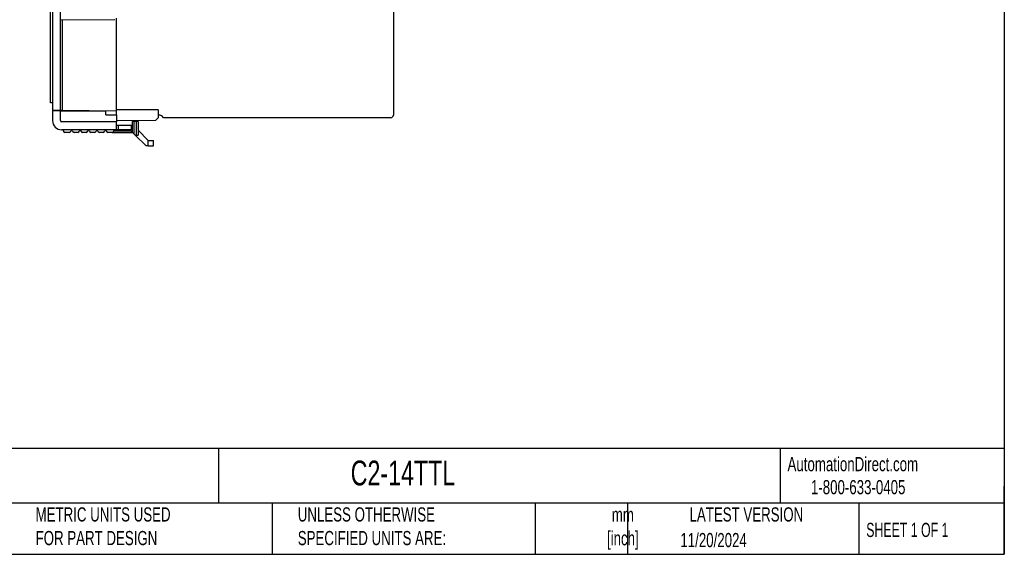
# Model space of a CAD drawing. Header units: millimetres. Extents: x 8 to 341, y 8 to 262.
# Tile 2 of 6: x 158 to 341, y 8 to 108. Entities that reach past the tile are written whole.
import ezdxf

# ---------------------------------------------------------------- set-up
doc = ezdxf.new("R2010")
doc.units = ezdxf.units.MM
doc.header["$LTSCALE"] = 1.25
doc.layers.add('TEXT', color=140, linetype='Continuous', lineweight=25)
doc.styles.add('SLDTEXTSTYLE0', font='TXT', dxfattribs={"width": 0.7})
doc.styles.add('SLDTEXTSTYLE1', font='TXT', dxfattribs={"width": 0.65})

msp = doc.modelspace()

# ---------------------------------------------------------------- linework, layer by layer
for p, q in [((227.351, 169.326), (227.351, 89.926)), ((163.751, 168.426), (163.751, 90.826)), ((165.251, 90.813), (165.251, 168.439)), ((163.351, 92.176), (163.351, 163.576)), ((175.401, 107.715), (165.251, 107.626)), ((165.549, 107.629), (165.549, 90.81)), ((175.701, 90.722), (175.701, 108.02)), ((163.751, 92.176), (163.351, 92.176)), ((163.751, 90.826), (165.251, 90.813)), ((163.751, 90.676), (163.751, 88.876)), ((165.251, 90.676), (163.751, 90.676)), ((164.851, 90.676), (164.851, 90.817)), ((165.251, 88.876), (165.251, 90.676)), ((165.251, 90.676), (173.701, 90.676)), ((165.549, 90.81), (175.701, 90.722)), ((173.701, 89.976), (173.701, 90.676)), ((183.451, 90.914), (175.701, 90.914)), ((175.701, 89.976), (175.701, 90.722)), ((183.451, 90.914), (183.451, 89.388)), ((175.701, 88.676), (165.451, 88.676)), ((173.701, 89.976), (175.701, 89.976)), ((175.701, 89.976), (175.701, 88.676)), ((182.947, 88.884), (175.701, 88.821)), ((175.701, 87.176), (175.701, 88.676)), ((178.701, 86.676), (178.701, 88.726)), ((179.001, 88.726), (178.701, 88.726)), ((179.001, 86.376), (179.001, 88.726)), ((179.401, 88.726), (179.001, 88.726)), ((179.401, 86.176), (179.401, 88.726)), ((179.701, 88.726), (179.401, 88.726)), ((179.701, 88.726), (179.701, 86.176)), ((182.947, 88.884), (183.451, 89.388)), ((183.585, 89.926), (183.451, 89.926)), ((226.851, 89.426), (184.451, 89.426)), ((175.701, 87.176), (165.451, 87.176)), ((165.751, 87.176), (165.751, 86.976)), ((166.876, 86.676), (166.051, 86.676)), ((167.476, 86.976), (167.176, 86.976)), ((168.451, 86.676), (167.776, 86.676)), ((169.051, 86.976), (168.751, 86.976)), ((170.026, 86.676), (169.351, 86.676)), ((170.626, 86.976), (170.326, 86.976)), ((171.601, 86.676), (170.926, 86.676)), ((172.201, 86.976), (171.901, 86.976)), ((173.176, 86.676), (172.501, 86.676)), ((173.776, 86.976), (173.476, 86.976)), ((174.901, 86.676), (174.076, 86.676)), ((174.901, 86.676), (178.701, 86.676)), ((175.201, 87.176), (175.201, 86.976)), ((175.201, 86.976), (178.401, 86.976)), ((176.001, 87.976), (175.701, 87.976)), ((176.001, 87.176), (175.701, 87.176)), ((176.001, 87.976), (176.001, 87.176)), ((178.401, 87.976), (176.001, 87.976)), ((178.401, 87.176), (176.001, 87.176)), ((178.201, 87.176), (178.701, 86.676)), ((178.701, 87.976), (178.401, 87.976)), ((178.401, 87.976), (178.401, 87.176)), ((178.701, 87.176), (178.401, 87.176)), ((178.701, 86.676), (179.001, 86.376)), ((179.001, 86.376), (179.201, 86.176)), ((179.701, 87.09), (181.616, 85.176)), ((179.201, 86.176), (179.401, 86.176)), ((179.201, 86.176), (181.201, 84.176)), ((179.401, 86.176), (179.701, 86.176)), ((181.616, 84.176), (181.616, 85.176)), ((181.616, 85.176), (182.616, 85.176)), ((182.616, 84.176), (182.616, 85.176)), ((181.616, 84.176), (181.201, 84.176)), ((181.616, 84.176), (182.616, 84.176))]:
    msp.add_line(p, q)
for centre, radius, start, end in [((165.451, 88.876), 1.7, 180, 270), ((165.451, 88.876), 0.2, 180, 270), ((183.585, 88.926), 1, 30, 90), ((226.851, 89.926), 0.5, 270, 0), ((166.051, 86.976), 0.3, 180, 270), ((166.876, 86.976), 0.3, 270, 0), ((167.776, 86.976), 0.3, 180, 270), ((168.451, 86.976), 0.3, 270, 0), ((169.351, 86.976), 0.3, 180, 270), ((170.026, 86.976), 0.3, 270, 0), ((170.926, 86.976), 0.3, 180, 270), ((171.601, 86.976), 0.3, 270, 0), ((172.501, 86.976), 0.3, 180, 270), ((173.176, 86.976), 0.3, 270, 0), ((174.076, 86.976), 0.3, 180, 270), ((174.901, 86.976), 0.3, 270, 0)]:
    msp.add_arc(centre, radius, start, end)
msp.add_open_spline([(165.251, 90.813), (165.252, 90.813), (165.254, 90.813), (165.271, 90.813), (165.299, 90.813), (165.337, 90.812), (165.384, 90.812), (165.437, 90.811), (165.492, 90.811), (165.53, 90.811), (165.549, 90.81)], degree=3, knots=[0, 0, 0, 0, 0.1269704, 0.2493532, 0.372143, 0.5002867, 0.6286471, 0.7600002, 0.8792768, 1, 1, 1, 1])
at = {"layer": 'TEXT'}
for p, q in [((341.312, 261.938), (341.312, 7.937)), ((341.312, 27.658), (7.937, 27.658)), ((194.699, 27.658), (194.699, 17.462)), ((299.469, 27.658), (299.469, 17.462)), ((341.312, 7.937), (341.312, 20.637)), ((341.312, 17.462), (7.937, 17.462)), ((204.725, 17.462), (204.725, 7.937)), ((253.78, 17.462), (253.78, 7.937)), ((271.015, 17.462), (271.015, 7.937)), ((314.186, 17.462), (314.186, 7.937)), ((7.937, 7.937), (341.312, 7.937))]:
    msp.add_line(p, q, dxfattribs=at)

# ---------------------------------------------------------------- texts
at = {"color": 179, "linetype": 'Continuous', "lineweight": 18, "char_height": 2.64583, "attachment_point": 1, "style": 'SLDTEXTSTYLE0'}
for s, insert in [('AutomationDirect.com', (300.869, 26.096)), ('1-800-633-0405', (305.239, 21.796))]:
    msp.add_mtext(s, dxfattribs=dict(at, insert=insert))
at = {"layer": 'TEXT'}
for s, insert, char_height, attachment_point, style in [('CLICK PLUS DISCRETE COMBO MODULE, INPUT: 8-POINT, 4.5-5.5 VDC, SINKING/SOURCING/TTL, OUTPUT: 6-POINT, ^J4.5-5.5 VDC, SOURCING/TTL, 0.1A/POINT. REMOVABLE TERMINAL BLOCK INCLUDED.', (9.957, 25.752), 2.315104, 1, 'SLDTEXTSTYLE0'), ('C2-14TTL', (219.377, 25.428), 4.6302, 1, 'SLDTEXTSTYLE0'), ('METRIC UNITS USED ^JFOR PART DESIGN', (160.598, 16.705), 2.64583, 1, 'SLDTEXTSTYLE0'), ('UNLESS OTHERWISE ^JSPECIFIED UNITS ARE:', (209.51, 16.705), 2.64583, 1, 'SLDTEXTSTYLE0'), ('LATEST VERSION', (293.19, 16.705), 2.64583, 2, 'SLDTEXTSTYLE0'), ('mm^J[inch]', (270.146, 16.661), 2.6458, 2, 'SLDTEXTSTYLE0'), ('SHEET 1 OF 1', (315.552, 13.814), 2.64583, 1, 'SLDTEXTSTYLE1'), ('11/20/2024', (287.08, 11.921), 2.6458, 2, 'SLDTEXTSTYLE0')]:
    msp.add_mtext(s, dxfattribs=dict(at, insert=insert, char_height=char_height, attachment_point=attachment_point, style=style))

doc.saveas('drawing.dxf')
